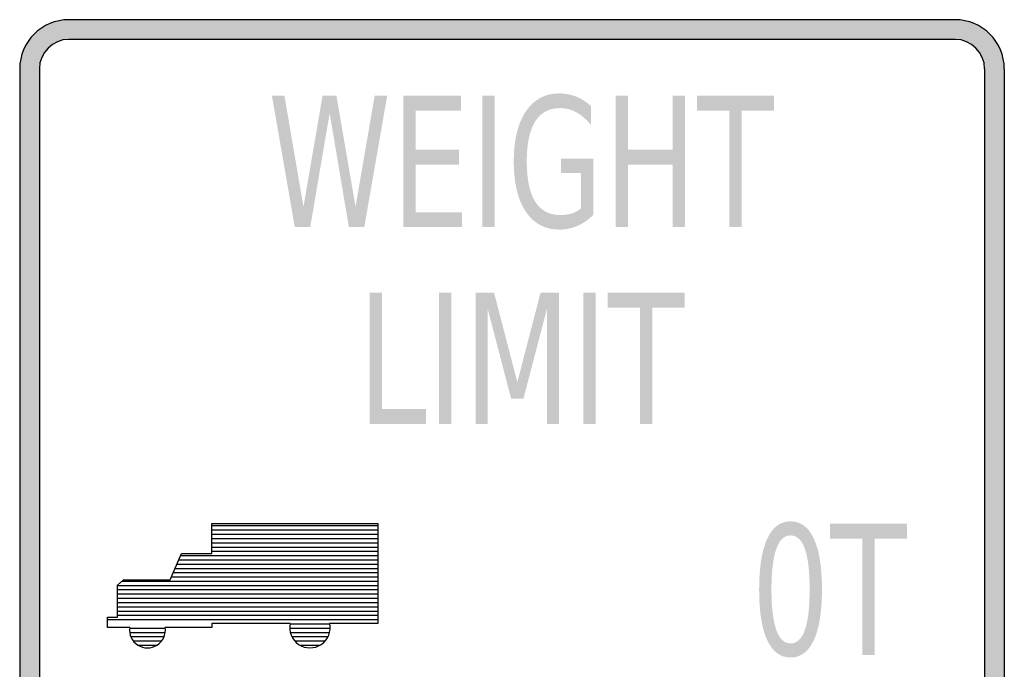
# Model space of a CAD drawing. Header units: inches. Extents: x -0.5 to 0.5, y -0.6 to 0.6.
# Tile 3 of 3: x -0.5 to 0.5, y -0.06 to 0.6. Entities that reach past the tile are written whole.
import ezdxf

# ---------------------------------------------------------------- set-up
doc = ezdxf.new("R2010")
doc.units = ezdxf.units.IN
doc.header["$MEASUREMENT"] = 0

msp = doc.modelspace()

# ---------------------------------------------------------------- hatches: boundary and pattern name
h = msp.add_hatch(color=7)
h.paths.add_polyline_path([(0.45, -0.6), (-0.45, -0.6), (-0.4568, -0.5996), (-0.4632, -0.5982), (-0.4694, -0.596), (-0.4752, -0.5932), (-0.4806, -0.5896), (-0.4854, -0.5854), (-0.4896, -0.5806), (-0.4932, -0.5752), (-0.496, -0.5694), (-0.4982, -0.5632), (-0.4996, -0.5568), (-0.5, -0.55), (-0.5, 0.55), (-0.4996, 0.5568), (-0.4982, 0.5632), (-0.496, 0.5694), (-0.4932, 0.5752), (-0.4896, 0.5806), (-0.4854, 0.5854), (-0.4806, 0.5896), (-0.4752, 0.5932), (-0.4694, 0.596), (-0.4632, 0.5982), (-0.4568, 0.5996), (-0.45, 0.6), (0.45, 0.6), (0.4568, 0.5996), (0.4632, 0.5982), (0.4694, 0.596), (0.4752, 0.5932), (0.4806, 0.5896), (0.4854, 0.5854), (0.4896, 0.5806), (0.4932, 0.5752), (0.496, 0.5694), (0.4982, 0.5632), (0.4996, 0.5568), (0.5, 0.55), (0.5, -0.55), (0.4996, -0.5568), (0.4982, -0.5632), (0.496, -0.5694), (0.4932, -0.5752), (0.4896, -0.5806), (0.4854, -0.5854), (0.4806, -0.5896), (0.4752, -0.5932), (0.4694, -0.596), (0.4632, -0.5982), (0.4568, -0.5996), (0.45, -0.6)])
h.paths.add_polyline_path([(-0.48, 0.55), (-0.4798, 0.554), (-0.479, 0.558), (-0.4776, 0.5616), (-0.476, 0.5652), (-0.4738, 0.5684), (-0.4712, 0.5712), (-0.4684, 0.5738), (-0.4652, 0.576), (-0.4616, 0.5776), (-0.458, 0.579), (-0.454, 0.5798), (-0.45, 0.58), (0.45, 0.58), (0.454, 0.5798), (0.458, 0.579), (0.4616, 0.5776), (0.4652, 0.576), (0.4684, 0.5738), (0.4712, 0.5712), (0.4738, 0.5684), (0.4758, 0.5652), (0.4776, 0.5616), (0.479, 0.558), (0.4798, 0.554), (0.48, 0.55), (0.48, -0.55), (0.4798, -0.554), (0.479, -0.558), (0.4776, -0.5616), (0.4758, -0.5652), (0.4738, -0.5684), (0.4712, -0.5712), (0.4684, -0.5738), (0.4652, -0.5758), (0.4616, -0.5776), (0.458, -0.579), (0.454, -0.5798), (0.45, -0.58), (-0.45, -0.58), (-0.454, -0.5798), (-0.458, -0.579), (-0.4616, -0.5776), (-0.4652, -0.5758), (-0.4684, -0.5738), (-0.4712, -0.5712), (-0.4738, -0.5684), (-0.476, -0.5652), (-0.4776, -0.5616), (-0.479, -0.558), (-0.4798, -0.554), (-0.48, -0.55), (-0.48, 0.55)], flags=0)
for points in [[(-0.2438, 0.5227), (-0.2311, 0.5227), (-0.2118, 0.41), (-0.1924, 0.5227), (-0.1783, 0.5227), (-0.1589, 0.41), (-0.1395, 0.5227), (-0.1268, 0.5227), (-0.15, 0.3894), (-0.1657, 0.3894), (-0.1852, 0.5051), (-0.2049, 0.3894), (-0.2206, 0.3894), (-0.2438, 0.5227)], [(-0.1103, 0.5227), (-0.0519, 0.5227), (-0.0519, 0.5075), (-0.0977, 0.5075), (-0.0977, 0.468), (-0.0537, 0.468), (-0.0537, 0.4528), (-0.0977, 0.4528), (-0.0977, 0.4045), (-0.0507, 0.4045), (-0.0507, 0.3894), (-0.1103, 0.3894), (-0.1103, 0.5227)], [(-0.0302, 0.5227), (-0.0177, 0.5227), (-0.0177, 0.3894), (-0.0302, 0.3894), (-0.0302, 0.5227)], [(0.1053, 0.5227), (0.1178, 0.5227), (0.1178, 0.468), (0.1632, 0.468), (0.1632, 0.5227), (0.1757, 0.5227), (0.1757, 0.3894), (0.1632, 0.3894), (0.1632, 0.4528), (0.1178, 0.4528), (0.1178, 0.3894), (0.1053, 0.3894), (0.1053, 0.5227)], [(0.1879, 0.5227), (0.266, 0.5227), (0.266, 0.5075), (0.2332, 0.5075), (0.2332, 0.3894), (0.2207, 0.3894), (0.2207, 0.5075), (0.1879, 0.5075), (0.1879, 0.5227)], [(-0.1447, 0.3227), (-0.1322, 0.3227), (-0.1322, 0.2045), (-0.0872, 0.2045), (-0.0872, 0.1894), (-0.1447, 0.1894), (-0.1447, 0.3227)], [(-0.0742, 0.3227), (-0.0617, 0.3227), (-0.0617, 0.1894), (-0.0742, 0.1894), (-0.0742, 0.3227)], [(-0.0368, 0.3227), (-0.0182, 0.3227), (0.0054, 0.2319), (0.029, 0.3227), (0.0477, 0.3227), (0.0477, 0.1894), (0.0355, 0.1894), (0.0355, 0.3064), (0.0116, 0.215), (-0.0009, 0.215), (-0.0247, 0.3064), (-0.0247, 0.1894), (-0.0368, 0.1894), (-0.0368, 0.3227)], [(0.0725, 0.3227), (0.085, 0.3227), (0.085, 0.1894), (0.0725, 0.1894), (0.0725, 0.3227)], [(0.0971, 0.3227), (0.1752, 0.3227), (0.1752, 0.3075), (0.1424, 0.3075), (0.1424, 0.1894), (0.1299, 0.1894), (0.1299, 0.3075), (0.0971, 0.3075), (0.0971, 0.3227)], [(0.3229, 0.0881), (0.4011, 0.0881), (0.4011, 0.0729), (0.3683, 0.0729), (0.3683, -0.0452), (0.3557, -0.0452), (0.3557, 0.0729), (0.3229, 0.0729), (0.3229, 0.0881)]]:
    msp.add_hatch(color=7).paths.add_polyline_path(points)
h = msp.add_hatch(color=7)
edge = h.paths.add_edge_path()
edge.add_line((0.0701, 0.4084), (0.0701, 0.4442))
edge.add_line((0.0701, 0.4442), (0.0497, 0.4442))
edge.add_line((0.0497, 0.4442), (0.0497, 0.459))
edge.add_line((0.0497, 0.459), (0.0825, 0.459))
edge.add_line((0.0825, 0.459), (0.0825, 0.4018))
edge.add_spline(control_points=[(0.0825, 0.4018), (0.0777, 0.3968), (0.0724, 0.3931), (0.0665, 0.3906), (0.0607, 0.388), (0.0545, 0.3868), (0.0479, 0.3868), (0.0335, 0.3868), (0.0222, 0.3929), (0.014, 0.405), (0.0059, 0.4172), (0.0018, 0.4341), (0.0018, 0.4559), (0.0018, 0.4777), (0.0059, 0.4946), (0.014, 0.5068), (0.0222, 0.519), (0.0335, 0.5251), (0.0479, 0.5251), (0.0539, 0.5251), (0.0596, 0.524), (0.0651, 0.5219), (0.0705, 0.5197), (0.0755, 0.5166), (0.0801, 0.5124)], knot_values=[0, 0, 0, 0, 1, 1, 1, 2, 2, 2, 3, 3, 3, 4, 4, 4, 5, 5, 5, 6, 6, 6, 7, 7, 7, 8, 8, 8, 8], degree=3, periodic=0)
edge.add_line((0.0801, 0.5124), (0.0801, 0.4932))
edge.add_spline(control_points=[(0.0801, 0.4932), (0.0755, 0.4988), (0.0705, 0.5031), (0.0653, 0.506), (0.0601, 0.5088), (0.0547, 0.5102), (0.0489, 0.5102), (0.0377, 0.5102), (0.0292, 0.5057), (0.0235, 0.4966), (0.0178, 0.4875), (0.015, 0.4739), (0.015, 0.4559), (0.015, 0.4379), (0.0178, 0.4244), (0.0235, 0.4153), (0.0292, 0.4061), (0.0377, 0.4016), (0.0489, 0.4016), (0.0534, 0.4016), (0.0573, 0.4021), (0.0608, 0.4032), (0.0643, 0.4043), (0.0674, 0.4061), (0.0701, 0.4084)], knot_values=[0, 0, 0, 0, 1, 1, 1, 2, 2, 2, 3, 3, 3, 4, 4, 4, 5, 5, 5, 6, 6, 6, 7, 7, 7, 8, 8, 8, 8], degree=3, periodic=0)
h = msp.add_hatch(color=7)
edge = h.paths.add_edge_path()
edge.add_spline(control_points=[(0.2829, 0.0905), (0.2933, 0.0905), (0.3012, 0.0846), (0.3066, 0.0728), (0.3121, 0.061), (0.3148, 0.0438), (0.3148, 0.0213), (0.3148, -0.0011), (0.3121, -0.0183), (0.3066, -0.0301), (0.3012, -0.0419), (0.2933, -0.0478), (0.2829, -0.0478), (0.2726, -0.0478), (0.2646, -0.0419), (0.2592, -0.0301), (0.2537, -0.0183), (0.251, -0.0011), (0.251, 0.0213), (0.251, 0.0438), (0.2537, 0.061), (0.2592, 0.0728), (0.2646, 0.0846), (0.2726, 0.0905), (0.2829, 0.0905)], knot_values=[0, 0, 0, 0, 1, 1, 1, 2, 2, 2, 3, 3, 3, 4, 4, 4, 5, 5, 5, 6, 6, 6, 7, 7, 7, 8, 8, 8, 8], degree=3, periodic=0)
edge = h.paths.add_edge_path(flags=0)
edge.add_spline(control_points=[(0.2829, 0.0762), (0.2765, 0.0762), (0.2717, 0.0717), (0.2684, 0.0625), (0.2652, 0.0534), (0.2635, 0.0396), (0.2635, 0.0213), (0.2635, 0.003), (0.2652, -0.0107), (0.2684, -0.0198), (0.2717, -0.0289), (0.2765, -0.0335), (0.2829, -0.0335), (0.2894, -0.0335), (0.2942, -0.0289), (0.2975, -0.0198), (0.3007, -0.0107), (0.3023, 0.003), (0.3023, 0.0213), (0.3023, 0.0396), (0.3007, 0.0534), (0.2975, 0.0625), (0.2942, 0.0717), (0.2894, 0.0762), (0.2829, 0.0762)], knot_values=[0, 0, 0, 0, 1, 1, 1, 2, 2, 2, 3, 3, 3, 4, 4, 4, 5, 5, 5, 6, 6, 6, 7, 7, 7, 8, 8, 8, 8], degree=3, periodic=0)
h = msp.add_hatch(color=7)
h.paths.add_polyline_path([(-0.3884, -0.018), (-0.3884, -0.0208), (-0.3882, -0.0222), (-0.3878, -0.0242), (-0.3868, -0.0274), (-0.385, -0.0304), (-0.3845, -0.031), (-0.3828, -0.033), (-0.38, -0.0352), (-0.377, -0.0368), (-0.3736, -0.0378), (-0.3702, -0.038), (-0.3668, -0.0378), (-0.3636, -0.0368), (-0.3604, -0.0352), (-0.3576, -0.033), (-0.3559, -0.031), (-0.3554, -0.0304), (-0.3538, -0.0274), (-0.3535, -0.0266), (-0.3526, -0.0242), (-0.3522, -0.0222), (-0.352, -0.0208), (-0.3522, -0.018), (-0.305, -0.0174), (-0.305, -0.0132), (-0.2254, -0.0136), (-0.2258, -0.0172), (-0.2257, -0.018), (-0.2254, -0.0212), (-0.2251, -0.0222), (-0.2242, -0.0252), (-0.2235, -0.0266), (-0.2224, -0.0286), (-0.2204, -0.031), (-0.2198, -0.0318), (-0.2168, -0.0344), (-0.2153, -0.0352), (-0.213, -0.0364), (-0.2092, -0.0376), (-0.2052, -0.038), (-0.2012, -0.0376), (-0.1974, -0.0364), (-0.1951, -0.0352), (-0.1936, -0.0344), (-0.1906, -0.0318), (-0.1899, -0.031), (-0.188, -0.0286), (-0.1869, -0.0266), (-0.1862, -0.0252), (-0.1853, -0.0222), (-0.185, -0.0212), (-0.1847, -0.018), (-0.1846, -0.0172), (-0.1852, -0.0132), (-0.1362, -0.0132), (-0.1362, -0.0092), (-0.1362, -0.005), (-0.1362, -0.0006), (-0.1362, 0.0038), (-0.1362, 0.008), (-0.1362, 0.0124), (-0.1362, 0.0168), (-0.1362, 0.021), (-0.1362, 0.0254), (-0.1362, 0.0298), (-0.1362, 0.034), (-0.1362, 0.0384), (-0.1362, 0.0428), (-0.1362, 0.047), (-0.1362, 0.0514), (-0.1362, 0.0558), (-0.1362, 0.06), (-0.1362, 0.0644), (-0.1362, 0.0688), (-0.1362, 0.073), (-0.1362, 0.0774), (-0.1362, 0.0818), (-0.1362, 0.086), (-0.1362, 0.0882), (-0.305, 0.0882), (-0.305, 0.086), (-0.305, 0.0818), (-0.305, 0.0774), (-0.305, 0.073), (-0.305, 0.0688), (-0.305, 0.0644), (-0.305, 0.06), (-0.305, 0.0578), (-0.3358, 0.0578), (-0.3385, 0.0514), (-0.3404, 0.047), (-0.3422, 0.0428), (-0.3441, 0.0384), (-0.3459, 0.034), (-0.3472, 0.031), (-0.3946, 0.031), (-0.3959, 0.0298), (-0.4006, 0.0254), (-0.4006, 0.021), (-0.4006, 0.0168), (-0.4006, 0.0124), (-0.4006, 0.008), (-0.4006, 0.0038), (-0.4006, -0.0006), (-0.4006, -0.005), (-0.4006, -0.007), (-0.4106, -0.007), (-0.4106, -0.0092), (-0.4106, -0.0174), (-0.3884, -0.018)])
h.paths.add_polyline_path([(-0.3385, 0.0514), (-0.3358, 0.0578), (-0.305, 0.0578), (-0.305, 0.06), (-0.1362, 0.06), (-0.1362, 0.0558), (-0.1362, 0.0514), (-0.3385, 0.0514)], flags=0)
h.paths.add_polyline_path([(-0.3884, -0.018), (-0.4106, -0.0174), (-0.4106, -0.0092), (-0.1362, -0.0092), (-0.1362, -0.0132), (-0.1852, -0.0132), (-0.2254, -0.0136), (-0.305, -0.0132), (-0.305, -0.0174), (-0.3522, -0.018), (-0.3884, -0.018)], flags=0)
h.paths.add_polyline_path([(-0.4006, 0.021), (-0.4006, 0.0254), (-0.1362, 0.0254), (-0.1362, 0.021), (-0.4006, 0.021)], flags=0)
h.paths.add_polyline_path([(-0.4006, -0.005), (-0.4006, -0.0006), (-0.1362, -0.0006), (-0.1362, -0.005), (-0.4006, -0.005)], flags=0)
h.paths.add_polyline_path([(-0.4006, -0.0006), (-0.4006, 0.0038), (-0.1362, 0.0038), (-0.1362, -0.0006), (-0.4006, -0.0006)], flags=0)
h.paths.add_polyline_path([(-0.4006, 0.008), (-0.4006, 0.0124), (-0.1362, 0.0124), (-0.1362, 0.008), (-0.4006, 0.008)], flags=0)
h.paths.add_polyline_path([(-0.4006, 0.0124), (-0.4006, 0.0168), (-0.1362, 0.0168), (-0.1362, 0.0124), (-0.4006, 0.0124)], flags=0)
h.paths.add_polyline_path([(-0.4006, 0.0254), (-0.3959, 0.0298), (-0.1362, 0.0298), (-0.1362, 0.0254), (-0.4006, 0.0254)], flags=0)
h.paths.add_polyline_path([(-0.4106, -0.0092), (-0.4106, -0.007), (-0.4006, -0.007), (-0.4006, -0.005), (-0.1362, -0.005), (-0.1362, -0.0092), (-0.4106, -0.0092)], flags=0)
h.paths.add_polyline_path([(-0.4006, 0.0038), (-0.4006, 0.008), (-0.1362, 0.008), (-0.1362, 0.0038), (-0.4006, 0.0038)], flags=0)
h.paths.add_polyline_path([(-0.4006, 0.0168), (-0.4006, 0.021), (-0.1362, 0.021), (-0.1362, 0.0168), (-0.4006, 0.0168)], flags=0)
h.paths.add_polyline_path([(-0.3959, 0.0298), (-0.3946, 0.031), (-0.3472, 0.031), (-0.3459, 0.034), (-0.1362, 0.034), (-0.1362, 0.0298), (-0.3959, 0.0298)], flags=0)
h.paths.add_polyline_path([(-0.3459, 0.034), (-0.3441, 0.0384), (-0.1362, 0.0384), (-0.1362, 0.034), (-0.3459, 0.034)], flags=0)
h.paths.add_polyline_path([(-0.3441, 0.0384), (-0.3422, 0.0428), (-0.1362, 0.0428), (-0.1362, 0.0384), (-0.3441, 0.0384)], flags=0)
h.paths.add_polyline_path([(-0.3404, 0.047), (-0.3385, 0.0514), (-0.1362, 0.0514), (-0.1362, 0.047), (-0.3404, 0.047)], flags=0)
h.paths.add_polyline_path([(-0.3422, 0.0428), (-0.3404, 0.047), (-0.1362, 0.047), (-0.1362, 0.0428), (-0.3422, 0.0428)], flags=0)
h.paths.add_polyline_path([(-0.305, 0.0644), (-0.305, 0.0688), (-0.1362, 0.0688), (-0.1362, 0.0644), (-0.305, 0.0644)], flags=0)
h.paths.add_polyline_path([(-0.305, 0.073), (-0.305, 0.0774), (-0.1362, 0.0774), (-0.1362, 0.073), (-0.305, 0.073)], flags=0)
h.paths.add_polyline_path([(-0.305, 0.0774), (-0.305, 0.0818), (-0.1362, 0.0818), (-0.1362, 0.0774), (-0.305, 0.0774)], flags=0)
h.paths.add_polyline_path([(-0.305, 0.06), (-0.305, 0.0644), (-0.1362, 0.0644), (-0.1362, 0.06), (-0.305, 0.06)], flags=0)
h.paths.add_polyline_path([(-0.305, 0.0688), (-0.305, 0.073), (-0.1362, 0.073), (-0.1362, 0.0688), (-0.305, 0.0688)], flags=0)
h.paths.add_polyline_path([(-0.305, 0.0818), (-0.305, 0.086), (-0.1362, 0.086), (-0.1362, 0.0818), (-0.305, 0.0818)], flags=0)
h.paths.add_polyline_path([(-0.305, 0.086), (-0.305, 0.0882), (-0.1362, 0.0882), (-0.1362, 0.086), (-0.305, 0.086)], flags=0)
h.paths.add_polyline_path([(-0.3845, -0.031), (-0.385, -0.0304), (-0.3868, -0.0274), (-0.3878, -0.0242), (-0.3882, -0.0222), (-0.3522, -0.0222), (-0.3526, -0.0242), (-0.3535, -0.0266), (-0.3538, -0.0274), (-0.3554, -0.0304), (-0.3559, -0.031), (-0.3845, -0.031)], flags=0)
h.paths.add_polyline_path([(-0.2257, -0.018), (-0.2258, -0.0172), (-0.2254, -0.0136), (-0.1852, -0.0132), (-0.1846, -0.0172), (-0.1847, -0.018), (-0.2257, -0.018)], flags=0)
h.paths.add_polyline_path([(-0.2251, -0.0222), (-0.2254, -0.0212), (-0.2257, -0.018), (-0.1847, -0.018), (-0.185, -0.0212), (-0.1853, -0.0222), (-0.2251, -0.0222)], flags=0)
h.paths.add_polyline_path([(-0.2235, -0.0266), (-0.2242, -0.0252), (-0.2251, -0.0222), (-0.1853, -0.0222), (-0.1862, -0.0252), (-0.1869, -0.0266), (-0.2235, -0.0266)], flags=0)
h.paths.add_polyline_path([(-0.3882, -0.0222), (-0.3884, -0.0208), (-0.3884, -0.018), (-0.3522, -0.018), (-0.352, -0.0208), (-0.3522, -0.0222), (-0.3882, -0.0222)], flags=0)
h.paths.add_polyline_path([(-0.2204, -0.031), (-0.2224, -0.0286), (-0.2235, -0.0266), (-0.1869, -0.0266), (-0.188, -0.0286), (-0.1899, -0.031), (-0.2204, -0.031)], flags=0)
h.paths.add_polyline_path([(-0.3559, -0.031), (-0.3576, -0.033), (-0.3604, -0.0352), (-0.3636, -0.0368), (-0.3668, -0.0378), (-0.3702, -0.038), (-0.3736, -0.0378), (-0.377, -0.0368), (-0.38, -0.0352), (-0.3828, -0.033), (-0.3845, -0.031), (-0.3559, -0.031)], flags=0)
h.paths.add_polyline_path([(-0.2153, -0.0352), (-0.2168, -0.0344), (-0.2198, -0.0318), (-0.2204, -0.031), (-0.1899, -0.031), (-0.1906, -0.0318), (-0.1936, -0.0344), (-0.1951, -0.0352), (-0.2153, -0.0352)], flags=0)
h.paths.add_polyline_path([(-0.1951, -0.0352), (-0.1974, -0.0364), (-0.2012, -0.0376), (-0.2052, -0.038), (-0.2092, -0.0376), (-0.213, -0.0364), (-0.2153, -0.0352), (-0.1951, -0.0352)], flags=0)

# ---------------------------------------------------------------- linework, layer by layer
at = {"color": 7}
for p, q in [((0.45, 0.6), (-0.45, 0.6)), ((0.45, 0.58), (-0.45, 0.58)), ((-0.5, 0.55), (-0.5, -0.55)), ((-0.48, 0.55), (-0.48, -0.55)), ((0.48, 0.55), (0.48, -0.55)), ((0.5, 0.55), (0.5, -0.55)), ((-0.305, 0.0578), (-0.305, 0.0883)), ((-0.305, 0.0883), (-0.1362, 0.0883)), ((-0.305, 0.0861), (-0.1362, 0.0861)), ((-0.305, 0.0817), (-0.1362, 0.0817)), ((-0.1362, 0.0883), (-0.1362, -0.0131)), ((-0.305, 0.0774), (-0.1362, 0.0774)), ((-0.305, 0.0731), (-0.1362, 0.0731)), ((-0.305, 0.0687), (-0.1362, 0.0687)), ((-0.305, 0.0644), (-0.1362, 0.0644)), ((-0.305, 0.0601), (-0.1362, 0.0601)), ((-0.3473, 0.0311), (-0.3358, 0.0578)), ((-0.3386, 0.0514), (-0.1362, 0.0514)), ((-0.3367, 0.0557), (-0.1362, 0.0557)), ((-0.3358, 0.0578), (-0.305, 0.0578)), ((-0.3423, 0.0427), (-0.1362, 0.0427)), ((-0.3404, 0.0471), (-0.1362, 0.0471)), ((-0.4006, 0.0257), (-0.3946, 0.0311)), ((-0.3946, 0.0311), (-0.3473, 0.0311)), ((-0.346, 0.0341), (-0.1362, 0.0341)), ((-0.3441, 0.0384), (-0.1362, 0.0384)), ((-0.4006, -0.007), (-0.4006, 0.0257)), ((-0.4006, 0.0254), (-0.1362, 0.0254)), ((-0.4006, 0.0211), (-0.1362, 0.0211)), ((-0.3961, 0.0297), (-0.1362, 0.0297)), ((-0.4006, 0.0167), (-0.1362, 0.0167)), ((-0.4006, 0.0124), (-0.1362, 0.0124)), ((-0.4006, 0.0081), (-0.1362, 0.0081)), ((-0.4006, 0.0037), (-0.1362, 0.0037)), ((-0.4107, -0.0173), (-0.4107, -0.007)), ((-0.4107, -0.007), (-0.4006, -0.007)), ((-0.4107, -0.0093), (-0.1362, -0.0093)), ((-0.4006, -0.0006), (-0.1362, -0.0006)), ((-0.4006, -0.0049), (-0.1362, -0.0049)), ((-0.3883, -0.0173), (-0.4107, -0.0173)), ((-0.3883, -0.0179), (-0.3521, -0.0179)), ((-0.305, -0.0173), (-0.3522, -0.0173)), ((-0.2253, -0.0131), (-0.305, -0.0131)), ((-0.305, -0.0131), (-0.305, -0.0173)), ((-0.2258, -0.0179), (-0.1847, -0.0179)), ((-0.2254, -0.0136), (-0.1851, -0.0136)), ((-0.1362, -0.0131), (-0.1852, -0.0131)), ((-0.3883, -0.0223), (-0.3522, -0.0223)), ((-0.3871, -0.0266), (-0.3533, -0.0266)), ((-0.2252, -0.0223), (-0.1853, -0.0223)), ((-0.2236, -0.0266), (-0.1868, -0.0266)), ((-0.3846, -0.0309), (-0.3558, -0.0309)), ((-0.3799, -0.0353), (-0.3606, -0.0353)), ((-0.2207, -0.0309), (-0.1897, -0.0309)), ((-0.2155, -0.0353), (-0.195, -0.0353))]:
    msp.add_line(p, q, dxfattribs=at)
for points in [[(-0.45, 0.6), (-0.4776, 0.6), (-0.5, 0.5776), (-0.5, 0.55)], [(0.5, 0.55), (0.5, 0.5776), (0.4776, 0.6), (0.45, 0.6)], [(-0.45, 0.58), (-0.4666, 0.58), (-0.48, 0.5666), (-0.48, 0.55)], [(0.48, 0.55), (0.48, 0.5666), (0.4666, 0.58), (0.45, 0.58)]]:
    msp.add_open_spline(points, degree=3, dxfattribs=at)
for points in [[(-0.3883, -0.0173), (-0.3892, -0.0244), (-0.386, -0.0313), (-0.38, -0.0352), (-0.3741, -0.039), (-0.3664, -0.039), (-0.3604, -0.0352), (-0.3545, -0.0313), (-0.3512, -0.0244), (-0.3522, -0.0173)], [(-0.2253, -0.0131), (-0.227, -0.0213), (-0.2237, -0.0298), (-0.2167, -0.0345), (-0.2098, -0.0392), (-0.2006, -0.0392), (-0.1937, -0.0345), (-0.1867, -0.0298), (-0.1834, -0.0213), (-0.1851, -0.0131)]]:
    msp.add_open_spline(points, degree=3, knots=[0, 0, 0, 0, 1, 1, 1, 2, 2, 2, 3, 3, 3, 3], dxfattribs=at)

doc.saveas('drawing.dxf')
